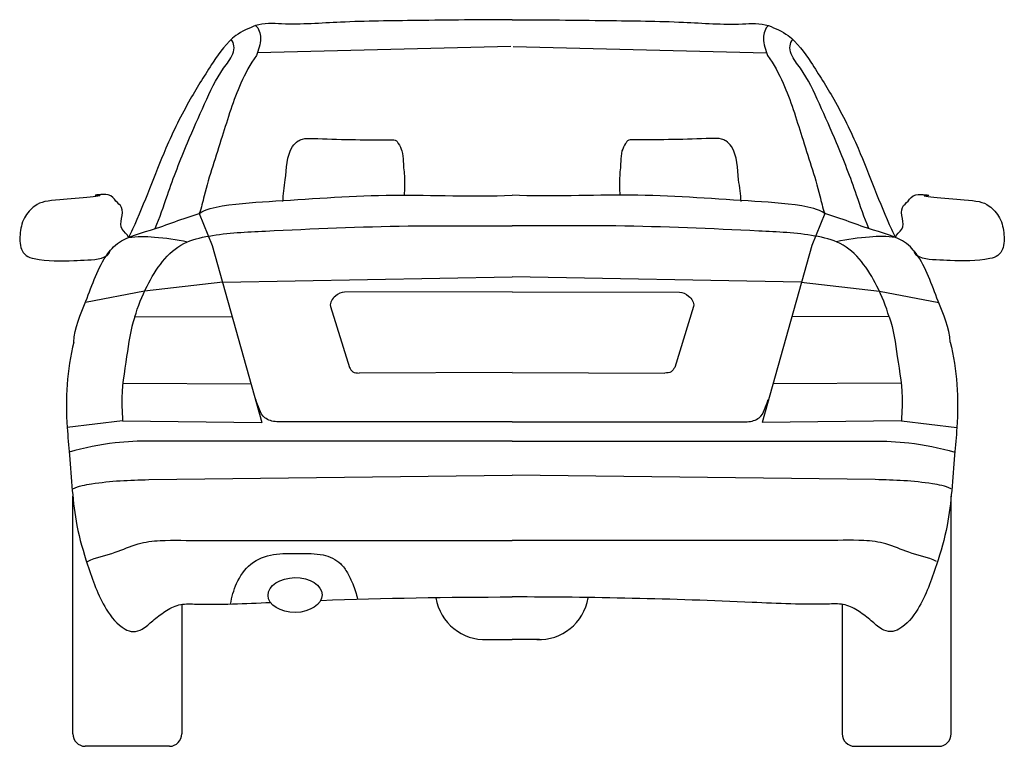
# Model space of a CAD drawing. Header units: millimetres. Extents: x 248.28 to 255.57, y 124.97 to 129.24.
# Tile 3 of 3: x 253.66 to 255.57, y 124.97 to 126.39. Entities that reach past the tile are written whole.
import ezdxf

# ---------------------------------------------------------------- set-up
doc = ezdxf.new("R2010")
doc.units = ezdxf.units.MM

msp = doc.modelspace()

# ---------------------------------------------------------------- linework, layer by layer
for p, q in [((254.6117, 126.3357), (254.1182, 126.3229)), ((254.6164, 126.3357), (255.1099, 126.3229)), ((254.0051, 126.0104), (254.0304, 125.9482)), ((255.223, 126.0104), (255.1977, 125.9482)), ((254.0304, 125.9482), (254.1271, 125.6036)), ((255.1977, 125.9482), (255.1011, 125.6036)), ((254.0511, 125.8766), (254.6141, 125.8869)), ((255.1771, 125.8766), (254.6141, 125.8869)), ((253.8987, 125.8593), (253.7832, 125.8367)), ((254.0511, 125.8766), (253.8987, 125.8593)), ((255.1771, 125.8766), (255.3294, 125.8593)), ((255.3294, 125.8593), (255.445, 125.8367)), ((254.6141, 125.8576), (254.2877, 125.8571)), ((254.6141, 125.8576), (254.9404, 125.8571)), ((254.2607, 125.8295), (254.2973, 125.7107)), ((254.9674, 125.8295), (254.9309, 125.7107)), ((253.8796, 125.8088), (254.0693, 125.8097)), ((255.3485, 125.8088), (255.1589, 125.8097)), ((254.6141, 125.7005), (254.3163, 125.6994)), ((254.6141, 125.7005), (254.9118, 125.6994)), ((253.8563, 125.6798), (254.1061, 125.6785)), ((255.3719, 125.6798), (255.1221, 125.6785)), ((253.8557, 125.6067), (253.7477, 125.5937)), ((253.8557, 125.6067), (254.1271, 125.6036)), ((254.6141, 125.6046), (254.1559, 125.6046)), ((254.6141, 125.6046), (255.0722, 125.6046)), ((255.3724, 125.6067), (255.1011, 125.6036)), ((255.3724, 125.6067), (255.4804, 125.5937)), ((254.6141, 125.5672), (253.9097, 125.5672)), ((254.6141, 125.5672), (255.3184, 125.5672)), ((253.9066, 125.4921), (254.6141, 125.5005)), ((255.3216, 125.4921), (254.6141, 125.5005)), ((253.7589, 124.9971), (253.7589, 125.4601)), ((255.4693, 124.9971), (255.4693, 125.4601)), ((254.0098, 125.3734), (254.6141, 125.3734)), ((255.2183, 125.3734), (254.6141, 125.3734)), ((253.9709, 125.2493), (253.9709, 124.9971)), ((255.2572, 125.2493), (255.2572, 124.9971)), ((254.5606, 125.1805), (254.6141, 125.1805)), ((254.6675, 125.1805), (254.6141, 125.1805)), ((253.9472, 124.9727), (253.7826, 124.9727)), ((255.2809, 124.9727), (255.4456, 124.9727))]:
    msp.add_line(p, q)
for centre, major_axis, ratio, start_param, end_param in [((254.1916, 125.2673), (0.0526, 0.0006), 0.643755, 3.141021, 9.424206), ((254.5606, 125.2796), (0, 0.099), 0.975618, 1.750025, 3.194926), ((254.6675, 125.2796), (0, 0.099), 0.975618, 3.088259, 4.53316), ((253.7826, 124.9971), (0, 0.0243), 0.975618, 1.570796, 3.141593), ((253.9472, 124.9971), (0, 0.0243), 0.975618, 3.141593, 4.712389), ((255.2809, 124.9971), (0, 0.0243), 0.975618, 1.570796, 3.141593), ((255.4456, 124.9971), (0, 0.0243), 0.975618, 3.141593, 4.712389)]:
    msp.add_ellipse(centre, major_axis=major_axis, ratio=ratio, start_param=start_param, end_param=end_param)
for points, knots in [([(254.1147, 126.3763), (254.1015, 126.371), (254.0668, 126.3559), (254.0285, 126.3002), (253.9826, 126.2277), (253.9289, 126.1189), (253.8971, 126.0254), (253.8698, 125.969), (253.8672, 125.9637)], [0, 0, 0, 0, 1.078045, 2.785735, 4.879992, 7.537629, 11.765787, 12.201348, 12.201348, 12.201348, 12.201348]), ([(254.6141, 126.3878), (254.5524, 126.3878), (254.4412, 126.386), (254.2911, 126.3849), (254.1875, 126.3768), (254.1308, 126.3818), (254.1147, 126.3763)], [0, 0, 0, 0, 0.1849252, 0.3342512, 0.4486468, 0.4995687, 0.4995687, 0.4995687, 0.4995687]), ([(254.1147, 126.3763), (254.1216, 126.3712), (254.1273, 126.3478), (254.1205, 126.3287), (254.1163, 126.3178)], [0, 0, 0, 0, 0.02563602, 0.05988806, 0.05988806, 0.05988806, 0.05988806]), ([(254.6141, 126.3878), (254.6757, 126.3878), (254.787, 126.386), (254.937, 126.3849), (255.0407, 126.3768), (255.0973, 126.3818), (255.1135, 126.3763)], [0, 0, 0, 0, 0.1849252, 0.3342512, 0.4486468, 0.4995687, 0.4995687, 0.4995687, 0.4995687]), ([(255.1135, 126.3763), (255.1065, 126.3712), (255.1008, 126.3478), (255.1076, 126.3287), (255.1119, 126.3178)], [0, 0, 0, 0, 0.02563602, 0.05988806, 0.05988806, 0.05988806, 0.05988806]), ([(255.1135, 126.3763), (255.1267, 126.371), (255.1613, 126.3559), (255.1997, 126.3002), (255.2456, 126.2277), (255.2992, 126.1189), (255.331, 126.0254), (255.3583, 125.969), (255.3609, 125.9637)], [0, 0, 0, 0, 1.078045, 2.785735, 4.879992, 7.537629, 11.765787, 12.201348, 12.201348, 12.201348, 12.201348]), ([(253.9191, 125.9814), (253.9283, 126.0024), (253.9467, 126.059), (253.9778, 126.1404), (254.015, 126.2224), (254.0415, 126.2823), (254.0698, 126.3145), (254.0742, 126.337), (254.0701, 126.3456), (254.0674, 126.3493)], [0, 0, 0, 0, 1.703415, 4.41726, 6.463007, 8.414298, 9.240142, 9.635612, 9.987477, 9.987477, 9.987477, 9.987477]), ([(255.309, 125.9814), (255.2999, 126.0024), (255.2814, 126.059), (255.2503, 126.1404), (255.2131, 126.2224), (255.1867, 126.2823), (255.1584, 126.3145), (255.1539, 126.337), (255.158, 126.3456), (255.1608, 126.3493)], [0, 0, 0, 0, 1.703415, 4.41726, 6.463007, 8.414298, 9.240142, 9.635612, 9.987477, 9.987477, 9.987477, 9.987477]), ([(254.1163, 126.3178), (254.1043, 126.3012), (254.077, 126.2503), (254.0493, 126.1565), (254.0205, 126.0725), (254.0092, 126.0215), (254.0051, 126.0104)], [0, 0, 0, 0, 0.0604315, 0.168345, 0.2862886, 0.3209433, 0.3209433, 0.3209433, 0.3209433]), ([(255.1119, 126.3178), (255.1239, 126.3012), (255.1512, 126.2503), (255.1788, 126.1565), (255.2076, 126.0725), (255.219, 126.0215), (255.223, 126.0104)], [0, 0, 0, 0, 0.0604315, 0.168345, 0.2862886, 0.3209433, 0.3209433, 0.3209433, 0.3209433]), ([(254.1679, 126.0334), (254.1682, 126.0477), (254.1754, 126.0829), (254.1746, 126.128), (254.1955, 126.1512), (254.2094, 126.1572), (254.2709, 126.1545), (254.3256, 126.1536), (254.3884, 126.1541), (254.3945, 126.1436), (254.4018, 126.1312), (254.4019, 126.1075), (254.4055, 126.0793), (254.4049, 126.0574), (254.4041, 126.0463)], [0, 0, 0, 0, 1.059186, 2.693118, 3.075994, 3.305168, 3.817696, 7.640466, 7.947383, 8.097769, 8.501234, 9.015893, 9.799932, 10.626454, 10.626454, 10.626454, 10.626454]), ([(255.0602, 126.0334), (255.0599, 126.0477), (255.0527, 126.0829), (255.0535, 126.128), (255.0327, 126.1512), (255.0187, 126.1572), (254.9573, 126.1545), (254.9026, 126.1536), (254.8397, 126.1541), (254.8336, 126.1436), (254.8263, 126.1312), (254.8262, 126.1075), (254.8227, 126.0793), (254.8233, 126.0574), (254.824, 126.0463)], [0, 0, 0, 0, 1.059186, 2.693118, 3.075994, 3.305168, 3.817696, 7.640466, 7.947383, 8.097769, 8.501234, 9.015893, 9.799932, 10.626454, 10.626454, 10.626454, 10.626454]), ([(253.8672, 125.9637), (253.8658, 125.9704), (253.8422, 125.9821), (253.864, 126.0176), (253.8405, 126.0349), (253.8331, 126.0516), (253.7952, 126.0453), (253.8332, 126.0458), (253.7263, 126.0362), (253.69, 126.0332), (253.661, 126.0017), (253.655, 125.9698), (253.6558, 125.9424), (253.6688, 125.9262), (253.7037, 125.9166), (253.7455, 125.9182), (253.7926, 125.92), (253.8276, 125.9226), (253.8316, 125.9381)], [0, 0, 0, 0, 0.0199434, 0.0615514, 0.0775458, 0.0970481, 0.1208681, 0.1232472, 0.1962831, 0.2464802, 0.2767901, 0.3099374, 0.3411979, 0.3521583, 0.3687242, 0.4461251, 0.4735099, 0.5203869, 0.5203869, 0.5203869, 0.5203869]), ([(254.0051, 126.0104), (254.0181, 126.0192), (254.0695, 126.03), (254.195, 126.0367), (254.3838, 126.0516), (254.5372, 126.0421), (254.6141, 126.0462)], [0, 0, 0, 0, 0.0467064, 0.1519601, 0.3809327, 0.6119091, 0.6119091, 0.6119091, 0.6119091]), ([(255.223, 126.0104), (255.21, 126.0192), (255.1586, 126.03), (255.0331, 126.0367), (254.8443, 126.0516), (254.691, 126.0421), (254.6141, 126.0462)], [0, 0, 0, 0, 0.0467064, 0.1519601, 0.3809327, 0.6119091, 0.6119091, 0.6119091, 0.6119091]), ([(255.3609, 125.9637), (255.3623, 125.9704), (255.386, 125.9821), (255.3641, 126.0176), (255.3876, 126.0349), (255.3951, 126.0516), (255.433, 126.0453), (255.395, 126.0458), (255.5018, 126.0362), (255.5381, 126.0332), (255.5672, 126.0017), (255.5731, 125.9698), (255.5723, 125.9424), (255.5594, 125.9262), (255.5244, 125.9166), (255.4826, 125.9182), (255.4355, 125.92), (255.4005, 125.9226), (255.3965, 125.9381)], [0, 0, 0, 0, 0.0199434, 0.0615514, 0.0775458, 0.0970481, 0.1208681, 0.1232472, 0.1962831, 0.2464802, 0.2767901, 0.3099374, 0.3411979, 0.3521583, 0.3687242, 0.4461251, 0.4735099, 0.5203869, 0.5203869, 0.5203869, 0.5203869]), ([(253.7605, 125.76), (253.7621, 125.7877), (253.7888, 125.8451), (253.8088, 125.9105), (253.8513, 125.9622), (253.919, 125.9782), (253.9729, 126.0009), (254.0051, 126.0104)], [0, 0, 0, 0, 0.081312, 0.1814002, 0.1982735, 0.276471, 0.3769085, 0.3769085, 0.3769085, 0.3769085]), ([(255.4676, 125.76), (255.466, 125.7877), (255.4394, 125.8451), (255.4193, 125.9105), (255.3768, 125.9622), (255.3091, 125.9782), (255.2552, 126.0009), (255.223, 126.0104)], [0, 0, 0, 0, 0.081312, 0.1814002, 0.1982735, 0.276471, 0.3769085, 0.3769085, 0.3769085, 0.3769085]), ([(253.8796, 125.8088), (253.8855, 125.8296), (253.9071, 125.883), (253.954, 125.9513), (254.0438, 125.972), (254.1894, 125.9789), (254.3865, 125.988), (254.5466, 125.986), (254.6141, 125.986)], [0, 0, 0, 0, 0.0633543, 0.1713149, 0.2225785, 0.3325781, 0.6106789, 0.8130674, 0.8130674, 0.8130674, 0.8130674]), ([(255.3485, 125.8088), (255.3426, 125.8296), (255.3211, 125.883), (255.2742, 125.9513), (255.1844, 125.972), (255.0388, 125.9789), (254.8416, 125.988), (254.6815, 125.986), (254.6141, 125.986)], [0, 0, 0, 0, 0.0633543, 0.1713149, 0.2225785, 0.3325781, 0.6106789, 0.8130674, 0.8130674, 0.8130674, 0.8130674]), ([(253.8672, 125.9637), (253.8839, 125.9664), (253.9219, 125.9651), (253.9608, 125.9598), (253.9821, 125.9553)], [0, 0, 0, 0, 1.275921, 2.883256, 2.883256, 2.883256, 2.883256]), ([(255.3609, 125.9637), (255.3443, 125.9664), (255.3063, 125.9651), (255.2674, 125.9598), (255.246, 125.9553)], [0, 0, 0, 0, 1.275921, 2.883256, 2.883256, 2.883256, 2.883256]), ([(254.2877, 125.8571), (254.2814, 125.8572), (254.2687, 125.851), (254.2586, 125.8365), (254.2607, 125.8295)], [0, 0, 0, 0, 0.01911096, 0.04086044, 0.04086044, 0.04086044, 0.04086044]), ([(254.9404, 125.8571), (254.9468, 125.8572), (254.9594, 125.851), (254.9696, 125.8365), (254.9674, 125.8295)], [0, 0, 0, 0, 0.01911096, 0.04086044, 0.04086044, 0.04086044, 0.04086044]), ([(253.8796, 125.8088), (253.8705, 125.7843), (253.864, 125.7274), (253.8515, 125.66), (253.8554, 125.6181), (253.8557, 125.6067)], [0, 0, 0, 0, 0.0767022, 0.1660618, 0.1994184, 0.1994184, 0.1994184, 0.1994184]), ([(255.3485, 125.8088), (255.3576, 125.7843), (255.3641, 125.7274), (255.3766, 125.66), (255.3727, 125.6181), (255.3724, 125.6067)], [0, 0, 0, 0, 0.0767022, 0.1660618, 0.1994184, 0.1994184, 0.1994184, 0.1994184]), ([(253.7605, 125.76), (253.7473, 125.7061), (253.7429, 125.6309), (253.756, 125.5122), (253.7588, 125.4211), (253.7882, 125.3212), (253.8137, 125.2503), (253.8482, 125.2049), (253.8768, 125.1941), (253.8972, 125.201), (253.915, 125.2186), (253.9379, 125.2356), (253.9648, 125.251), (254.0357, 125.2479), (254.0946, 125.2508), (254.1438, 125.2529)], [0, 0, 0, 0, 4.118869, 5.449089, 8.85766, 10.815404, 13.135103, 14.470193, 14.889696, 15.347838, 16.006665, 16.753876, 17.508735, 18.273295, 22.025306, 22.025306, 22.025306, 22.025306]), ([(255.4676, 125.76), (255.4809, 125.7061), (255.4853, 125.6309), (255.4722, 125.5122), (255.4693, 125.4211), (255.44, 125.3212), (255.4144, 125.2503), (255.3799, 125.2049), (255.3513, 125.1941), (255.3309, 125.201), (255.3131, 125.2186), (255.2902, 125.2356), (255.2633, 125.251), (255.1915, 125.2478), (254.9773, 125.2587), (254.77, 125.2636), (254.6141, 125.2636)], [0, 0, 0, 0, 0.16279, 0.215365, 0.350082, 0.427458, 0.51914, 0.571907, 0.588487, 0.606594, 0.632633, 0.662165, 0.691999, 0.722217, 0.873131, 1.340933, 1.340933, 1.340933, 1.340933]), ([(254.2973, 125.7107), (254.2993, 125.7077), (254.3035, 125.7), (254.3122, 125.7), (254.3163, 125.6994)], [0, 0, 0, 0, 0.01085301, 0.02327957, 0.02327957, 0.02327957, 0.02327957]), ([(254.9309, 125.7107), (254.9288, 125.7077), (254.9246, 125.7), (254.9159, 125.7), (254.9118, 125.6994)], [0, 0, 0, 0, 0.01085301, 0.02327957, 0.02327957, 0.02327957, 0.02327957]), ([(254.1559, 125.6046), (254.1478, 125.6056), (254.1246, 125.6108), (254.1201, 125.636), (254.1149, 125.6483)], [0, 0, 0, 0, 0.02443087, 0.06359532, 0.06359532, 0.06359532, 0.06359532]), ([(255.0722, 125.6046), (255.0803, 125.6056), (255.1035, 125.6108), (255.108, 125.636), (255.1132, 125.6483)], [0, 0, 0, 0, 0.02443087, 0.06359532, 0.06359532, 0.06359532, 0.06359532]), ([(253.9097, 125.5672), (253.8869, 125.5672), (253.8337, 125.5649), (253.7813, 125.5541), (253.752, 125.5458)], [0, 0, 0, 0, 1.730112, 4.032733, 4.032733, 4.032733, 4.032733]), ([(255.3184, 125.5672), (255.3412, 125.5672), (255.3944, 125.5649), (255.4468, 125.5541), (255.4762, 125.5458)], [0, 0, 0, 0, 1.730112, 4.032733, 4.032733, 4.032733, 4.032733]), ([(253.7589, 125.4742), (253.7703, 125.4796), (253.8199, 125.4892), (253.8694, 125.4913), (253.9066, 125.4921)], [0, 0, 0, 0, 0.0377491, 0.1492069, 0.1492069, 0.1492069, 0.1492069]), ([(255.4693, 125.4742), (255.4578, 125.4796), (255.4082, 125.4892), (255.3587, 125.4913), (255.3216, 125.4921)], [0, 0, 0, 0, 0.0377491, 0.1492069, 0.1492069, 0.1492069, 0.1492069]), ([(253.7874, 125.3328), (253.8046, 125.341), (253.8391, 125.3475), (253.884, 125.3689), (253.9414, 125.3759), (253.9828, 125.3732), (254.0098, 125.3734)], [0, 0, 0, 0, 0.0567497, 0.1039653, 0.1473143, 0.2283133, 0.2283133, 0.2283133, 0.2283133]), ([(255.4407, 125.3328), (255.4236, 125.341), (255.389, 125.3475), (255.3441, 125.3689), (255.2867, 125.3759), (255.2453, 125.3732), (255.2183, 125.3734)], [0, 0, 0, 0, 0.0567497, 0.1039653, 0.1473143, 0.2283133, 0.2283133, 0.2283133, 0.2283133]), ([(254.066, 125.2498), (254.0686, 125.2635), (254.0761, 125.2923), (254.103, 125.3318), (254.1501, 125.3495), (254.1983, 125.3475), (254.2433, 125.3493), (254.2784, 125.334), (254.2944, 125.3102), (254.3056, 125.2871), (254.3109, 125.2694), (254.3131, 125.2592)], [0, 0, 0, 0, 1.029853, 2.198645, 3.398908, 4.650585, 5.850374, 6.811216, 7.363938, 7.954237, 8.724283, 8.724283, 8.724283, 8.724283])]:
    msp.add_open_spline(points, degree=3, knots=knots)
msp.add_open_spline([(254.2415, 125.2569), (254.3653, 125.2613), (254.49, 125.2636), (254.6141, 125.2636)], degree=3)

doc.saveas('drawing.dxf')
